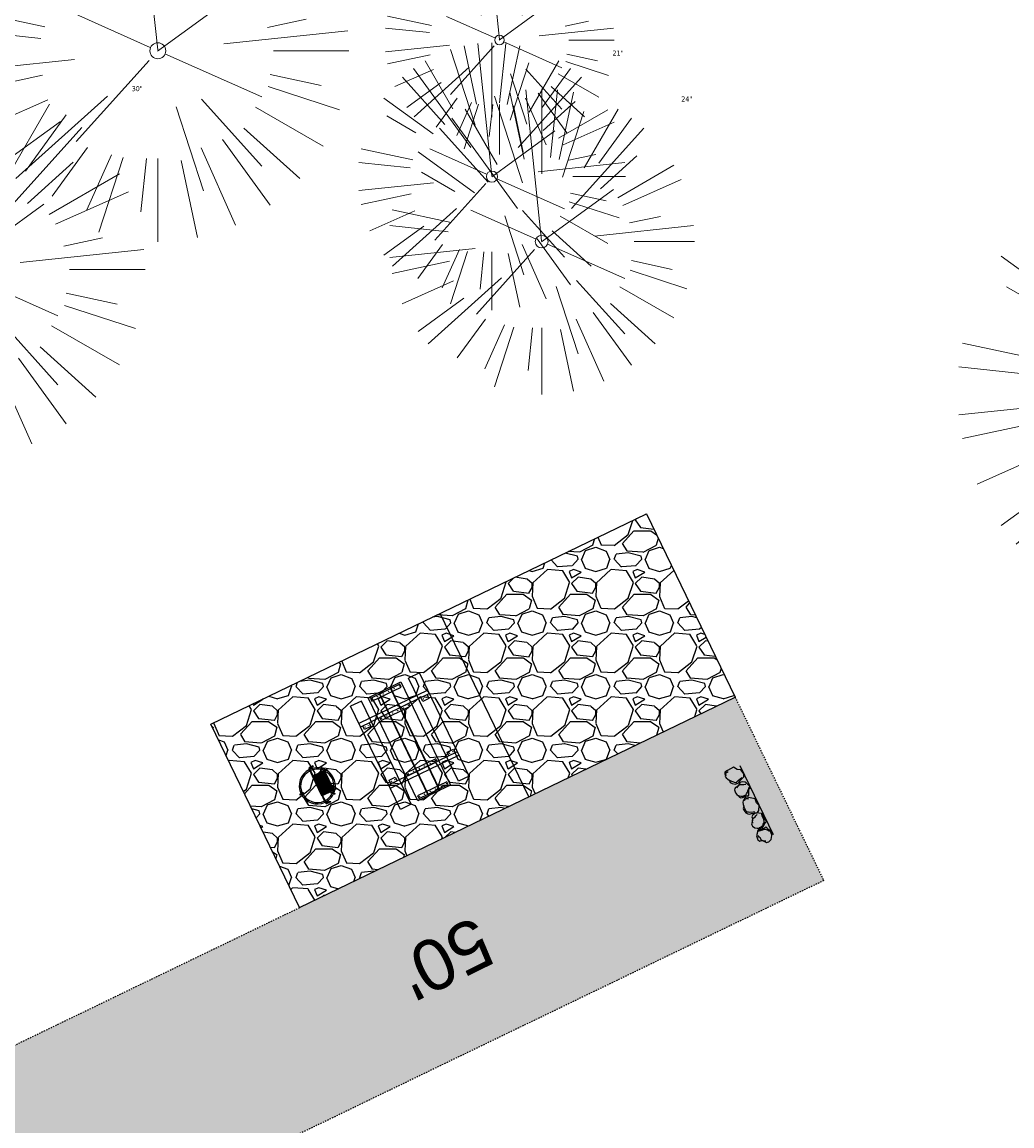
# Model space of a CAD drawing. Header units: feet. Extents: x 1133447 to 1140710, y 647622 to 649877.
# Tile 58 of 84: x 1134805 to 1134883, y 649011 to 649097. Entities that reach past the tile are written whole.
import ezdxf

# ---------------------------------------------------------------- set-up
doc = ezdxf.new("R2010")
doc.units = ezdxf.units.FT
doc.header["$MEASUREMENT"] = 0
doc.linetypes.add('RAD', pattern=[0.13, 0.08, -0.05])
for name, color, linetype, lineweight in [('-ANGLE-IRON', 8, 'Continuous', 25), ('V-SITE-VEGE', 8, 'Continuous', 18), ('V-SITE-VEGE-TEXT', 8, 'Continuous', 18)]:
    doc.layers.add(name, color=color, linetype=linetype, lineweight=lineweight)
for name, color, linetype in [('-BARRIERROCK', 6, 'Continuous'), ('-BOLTS-LAGS-SCREWS', 7, 'Continuous'), ('-CONCRETE', 9, 'Continuous'), ('-HARDWARE', 7, 'Continuous'), ('-TIMBER', 5, 'Continuous'), ('C-CAMPSITE-PADS', 6, 'Continuous'), ('C-PRKG-ASPH', 8, 'Continuous'), ('C-PRKG-GRVL', 8, 'Continuous'), ('C-PRKG-WHEL-STOP', 9, 'Continuous'), ('C-ROAD-ASPHALT', 1, 'Continuous'), ('C-ROAD-GRVL', 1, 'RAD'), ('C-SWLK-GRVL-PATT', 8, 'Continuous'), ('G-XREF', 7, 'Continuous'), ('L-BARRIERROCK', 6, 'Continuous')]:
    doc.layers.add(name, color=color, linetype=linetype)
doc.styles.add('Arial', font='arial.ttf')
doc.styles.add('SEI-Dim & Leader', font='tahoma.ttf')
pattern_1 = [(115, (0, 0), (-1.132884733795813, -0.5282728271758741), [])]

# ---------------------------------------------------------------- blocks, each defined once
blk = doc.blocks.new('V-SITE-VEGE-Coniferious Tree 2')
at = {"color": 0, "linetype": 'ByBlock'}
for p, q in [((-0.0574950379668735, 0.2703678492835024), (-0.1039851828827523, 0.4890788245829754)), ((-0.0003172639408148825, 0.0025937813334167), (-0.05229705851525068, 0.4972664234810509)), ((-3.601054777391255e-05, 0.2219193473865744), (-3.601054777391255e-05, 0.5000060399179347)), ((0.02890183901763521, 0.2753366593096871), (0.05222503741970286, 0.4972664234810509)), ((0.0571938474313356, 0.2692740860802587), (0.1039131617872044, 0.4890788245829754)), ((-0.06264093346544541, 0.1926377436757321), (-0.1545378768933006, 0.4755369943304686)), ((-0.1460065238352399, 0.2528363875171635), (-0.2500390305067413, 0.4330260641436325)), ((0.06850648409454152, 0.2109817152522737), (0.1382469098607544, 0.425630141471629)), ((0.139142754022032, 0.2410654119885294), (0.2499670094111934, 0.4330260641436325)), ((-0.07913071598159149, 0.1088658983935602), (-0.2939353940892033, 0.4045257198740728)), ((0.1868724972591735, 0.2572635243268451), (0.2938633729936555, 0.4045257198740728)), ((-0.1756943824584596, 0.1950752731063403), (-0.3346129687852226, 0.3715878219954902)), ((0.09777767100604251, 0.108636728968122), (0.3345409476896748, 0.3715878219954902)), ((-0.2201011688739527, 0.1598873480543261), (-0.4045617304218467, 0.2938993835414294)), ((0.1919663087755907, 0.1728666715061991), (0.3115823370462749, 0.2805763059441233)), ((0.2487690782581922, 0.143647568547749), (0.4329900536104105, 0.2500030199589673)), ((-0.2844040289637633, 0.1641894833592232), (-0.393144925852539, 0.2269610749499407)), ((0.2658942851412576, 0.1183972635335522), (0.4567507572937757, 0.2033670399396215)), ((-0.0009318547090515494, -0.0006770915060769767), (0.2349564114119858, 0.1707208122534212)), ((-0.2961437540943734, 0.06292784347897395), (-0.4891148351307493, 0.1039491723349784)), ((-0.01992166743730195, 0.008854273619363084), (-0.2318825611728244, 0.1032199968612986)), ((0.2872695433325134, 0.06106323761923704), (0.3884790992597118, 0.08257391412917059)), ((-0.3060292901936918, 0.03215663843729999), (-0.4973024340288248, 0.05226104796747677)), ((0.173080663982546, 0.01818771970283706), (0.497230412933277, 0.05226104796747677)), ((0.3024988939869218, 0), (0.4999700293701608, 0)), ((-0.2182782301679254, -0.02292736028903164), (-0.4973024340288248, -0.05226104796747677)), ((0.01849546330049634, -0.008260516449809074), (0.2719985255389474, -0.1211160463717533)), ((-0.02300503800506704, -0.02554197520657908), (-0.2137781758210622, -0.2373882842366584)), ((-0.302185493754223, -0.0642195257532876), (-0.4891148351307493, -0.1039491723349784)), ((0.2936342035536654, -0.06241742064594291), (0.4274066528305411, -0.09084484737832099)), ((0.2891445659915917, -0.09395946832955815), (0.4755009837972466, -0.1545018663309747)), ((-0.1320480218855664, -0.1188660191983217), (-0.3716238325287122, -0.3345769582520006)), ((-0.2881436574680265, -0.1282723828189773), (-0.4568227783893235, -0.2033670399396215)), ((0.1143820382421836, -0.1271057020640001), (0.2718110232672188, -0.301920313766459)), ((0.04781873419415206, -0.1473038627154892), (0.1192466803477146, -0.3671294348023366)), ((0.2555295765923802, -0.1475434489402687), (0.4329900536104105, -0.2500030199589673)), ((-0.254528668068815, -0.1848980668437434), (-0.4045617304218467, -0.2938993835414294)), ((0.2253521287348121, -0.2029399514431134), (0.3715518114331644, -0.3345769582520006)), ((0.1688618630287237, -0.2324611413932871), (0.2938633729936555, -0.4045257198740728)), ((-0.1842986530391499, -0.2536176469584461), (-0.2766747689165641, -0.3807650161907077)), ((0.1131111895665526, -0.2541280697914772), (0.2033310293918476, -0.4567867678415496)), ((-0.1213812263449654, -0.2725449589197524), (-0.1855903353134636, -0.4167758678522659)), ((-0.09098502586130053, -0.2799408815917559), (-0.1545378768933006, -0.4755369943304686)), ((-0.02966136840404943, -0.2817638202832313), (-0.04434904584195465, -0.4216092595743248)), ((-3.601054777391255e-05, -0.2817638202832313), (-3.601054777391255e-05, -0.5000060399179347)), ((0.06104806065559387, -0.2873055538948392), (0.1039131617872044, -0.4890788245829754))]:
    blk.add_line(p, q, dxfattribs=at)
blk.add_circle((-3.601054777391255e-05, 0), 0.02083358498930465)
blk = doc.blocks.new('C_XBASE-PACTOLA_02403811')
at = {"layer": 'V-SITE-VEGE'}
for p, xscale, yscale, zscale in [((1134815.631, 649094.987), 29.99963760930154, 29.99963760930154, 29.99963760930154), ((1134842.463, 649095.83), 17.99978256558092, 17.99978256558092, 17.99978256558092), ((1134841.87, 649085.101), 20.99974632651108, 20.99974632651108, 20.99974632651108), ((1134799.621, 649077.804), 29.99963760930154, 29.99963760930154, 29.99963760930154), ((1134896.434, 649068.267), 35.99956513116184, 35.99956513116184, 35.99956513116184)]:
    blk.add_blockref('V-SITE-VEGE-Coniferious Tree 2', p, dxfattribs=dict(at, xscale=xscale, yscale=yscale, zscale=zscale))
at = {"layer": 'V-SITE-VEGE', "xscale": 23.99971008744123, "yscale": 23.99971008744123, "zscale": 23.99971008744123, "rotation": 8.537736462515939e-07}
blk.add_blockref('V-SITE-VEGE-Coniferious Tree 2', (1134845.779, 649079.993), dxfattribs=at)
at = {"layer": 'V-SITE-VEGE-TEXT', "char_height": 0.4, "attachment_point": 7, "style": 'SEI-Dim & Leader'}
for s, insert in [('21"', (1134851.341234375, 649094.601)), ('30"', (1134813.57990625, 649091.804)), ('24"', (1134856.746125, 649090.993))]:
    blk.add_mtext(s, dxfattribs=dict(at, insert=insert))
blk = doc.blocks.new("3'_BarrierRock")
at = {"layer": '-BARRIERROCK', "flags": 128}
for points in [[(7.788745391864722, -10.83599130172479), (15.37584164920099, -7.013299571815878), (15.29339322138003, 5.772875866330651), (15.53940092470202, 11.48821756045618), (12.61293536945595, 13.25443124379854), (9.559602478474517, 14.020650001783), (7.896299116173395, 15.17149251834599), (5.0074623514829, 15.27774238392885), (1.184128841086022, 13.5566322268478), (-1.773717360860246, 12.30032189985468), (-4.668762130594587, 12.49504304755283), (-6.532605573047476, 12.75826500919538), (-9.693894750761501, 10.83101043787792), (-13.81968260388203, 6.597990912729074), (-15.03526147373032, 2.502188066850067), (-15.26967657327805, -0.6090469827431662), (-14.52306864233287, -2.735788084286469), (-13.24140319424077, -4.423817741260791), (-11.73157866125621, -10.28614114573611), (-10.431383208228, -14.56568854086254), (-7.82677889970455, -16.37545728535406), (-5.721542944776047, -17.40100748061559), (3.706213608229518, -16.32156577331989), (7.788745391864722, -10.83599130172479)], [(-9.711106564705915, -10.39331387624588), (-10.5300777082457, -7.445199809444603), (-11.71742566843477, -0.8881917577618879), (-11.78460385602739, 1.381934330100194), (-12.21957472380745, 2.822567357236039), (-12.05729048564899, 4.284038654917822), (-10.69748708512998, 6.20744678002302), (-9.49682440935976, 7.089662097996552), (-8.10341169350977, 7.878026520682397), (-6.436167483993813, 9.303217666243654), (-4.026830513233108, 11.00878191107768), (-1.773717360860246, 12.30032189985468)], [(8.960381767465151, 12.60775377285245), (12.36066444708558, 11.15115335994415), (13.19341137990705, 9.417106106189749), (13.26279921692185, 7.683076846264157), (13.26279921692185, 5.810297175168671)]]:
    blk.add_lwpolyline(points, dxfattribs=at)
blk = doc.blocks.new("5'_BarrierRock")
at = {"layer": 'L-BARRIERROCK', "flags": 128}
for points in [[(3.796977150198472, 25.21031587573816), (-3.971151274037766, 23.41838866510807), (-10.84293678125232, 21.02912666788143), (-17.7147222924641, 19.53586684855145), (-22.19627771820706, 16.54930863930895), (-24.28770915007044, 10.27760197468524), (-26.0803419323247, 0.1233349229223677), (-25.48279766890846, -2.863184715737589), (-26.97668484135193, -7.044335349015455), (-29.06806322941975, -9.732226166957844), (-29.36686187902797, -13.31608058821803), (-11.14168239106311, -24.66494006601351), (-9.05030400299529, -29.74205430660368), (-9.05030400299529, -31.53398151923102), (-8.751505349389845, -33.62457612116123), (-1.87971984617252, -34.52053972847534), (7.680988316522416, -31.83264891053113), (16.04666099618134, -30.04072169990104), (19.63192655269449, -27.3528308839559), (27.10125632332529, -18.69186222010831), (28.89388910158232, -9.433597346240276), (24.11353502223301, -5.551075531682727), (22.02210359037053, 1.616633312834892), (21.42455933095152, 6.096412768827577), (20.82701507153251, 11.17356558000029), (21.12581372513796, 15.05604882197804), (19.03438229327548, 18.63990324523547), (15.15031808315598, 22.22375766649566), (3.796977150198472, 25.21031587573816)], [(-24.28770915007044, -3.759148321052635), (-24.28770915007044, 1.317965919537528), (-22.19627771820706, 8.187007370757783), (-18.61101215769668, 13.26412161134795), (-14.42820234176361, 18.04260703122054), (-11.44048104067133, 19.83453424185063)], [(-20.40364493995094, 4.603152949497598), (-21.8975321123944, -2.56455589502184), (-21.29998785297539, -6.447039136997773), (-20.40364493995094, -9.433597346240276), (-17.11717803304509, -15.70534258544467), (-12.93431516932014, -18.99052961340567), (-6.958872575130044, -26.75553466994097), (-5.46498540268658, -29.44342548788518), (-3.373607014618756, -30.63801791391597), (-1.87971984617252, -30.63801791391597)], [(17.54049512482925, 10.8748981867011), (21.62729471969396, 1.526720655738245), (22.61964785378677, -6.148371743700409), (17.24174951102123, -14.21204419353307), (15.44911673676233, -18.39319482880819), (13.35768530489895, -22.87301285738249), (12.1625967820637, -25.56090367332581)]]:
    blk.add_lwpolyline(points, dxfattribs=at)
blk = doc.blocks.new('Wheel_Stop')
at = {"layer": 'Defpoints'}
blk.add_line((-35.99999999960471, 6.749999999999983), (36, 6.749999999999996), dxfattribs=at)
at = {"layer": 'L-BARRIERROCK'}
for name, p, xscale, yscale, zscale, rotation in [("3'_BarrierRock", (2.711236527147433, -1.001804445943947), 0.4999999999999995, 0.4999999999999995, 0.4999999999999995, 145.0722838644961), ("5'_BarrierRock", (19.27620131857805, -0.7989231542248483), 0.25, 0.25, 0.25, 225.0722838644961), ("3'_BarrierRock", (-29.38382167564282, -2.169359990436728), 0.4999999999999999, 0.4999999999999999, 0.4999999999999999, 185.0722838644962), ("5'_BarrierRock", (-14.1621457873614, -1.887886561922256), 0.25, 0.25, 0.25, 185.0722838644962), ("5'_BarrierRock", (33.95408758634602, -0.1712785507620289), 0.2499999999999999, 0.2499999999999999, 0.2499999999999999, 307.3245524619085)]:
    blk.add_blockref(name, p, dxfattribs=dict(at, xscale=xscale, yscale=yscale, zscale=zscale, rotation=rotation))
blk = doc.blocks.new('10FT_Precast Table')
at = {"layer": '-ANGLE-IRON'}
for p, q in [((-28.53399626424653, 27.12499979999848), (-28.53399626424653, 33.62500020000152)), ((-28.53399626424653, 33.62500020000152), (-24.53403626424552, 33.62500020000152)), ((-24.53403626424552, 33.62500020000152), (-24.53403626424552, 27.12499979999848)), ((28.46604333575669, 27.12499979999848), (28.46604333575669, 33.62500020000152)), ((28.46604333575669, 33.62500020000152), (32.4660033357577, 33.62500020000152)), ((32.4660033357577, 33.62500020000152), (32.4660033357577, 27.12499979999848)), ((-24.53403626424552, 27.12499979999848), (-28.53399626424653, 27.12499979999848)), ((32.4660033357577, 27.12499979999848), (28.46604333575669, 27.12499979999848)), ((-49.49999999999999, 15.84066587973), (-52.49999999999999, 15.84066587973)), ((-52.49999999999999, 15.84066587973), (-52.49999999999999, -14.65933416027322)), ((-49.49999999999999, -14.65933416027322), (-49.49999999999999, 15.84066587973)), ((-25.53399626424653, 15.8406658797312), (-28.53399626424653, 15.8406658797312)), ((-28.53399626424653, 15.8406658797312), (-28.53399626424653, -14.65933416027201)), ((-25.53399626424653, -14.65933416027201), (-25.53399626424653, 15.8406658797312)), ((32.4660033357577, 15.84066587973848), (29.4660033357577, 15.84066587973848)), ((29.4660033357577, 15.84066587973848), (29.4660033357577, -14.65933416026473)), ((32.4660033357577, -14.65933416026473), (32.4660033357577, 15.84066587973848)), ((52.50000000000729, 15.8406658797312), (49.50000000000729, 15.8406658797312)), ((49.50000000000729, 15.8406658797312), (49.50000000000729, -14.65933416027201)), ((52.50000000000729, -14.65933416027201), (52.50000000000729, 15.8406658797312)), ((-52.49999999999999, -14.65933416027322), (-49.49999999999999, -14.65933416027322)), ((-28.53399626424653, -14.65933416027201), (-25.53399626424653, -14.65933416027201)), ((29.4660033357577, -14.65933416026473), (32.4660033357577, -14.65933416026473)), ((49.50000000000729, -14.65933416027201), (52.50000000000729, -14.65933416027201)), ((-28.53399626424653, -33.62500019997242), (-28.53399626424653, -27.12499979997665)), ((-28.53399626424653, -27.12499979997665), (-24.53403626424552, -27.12499979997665)), ((-24.53403626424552, -27.12499979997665), (-24.53403626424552, -33.62500019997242)), ((28.46604333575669, -33.62500019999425), (28.46604333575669, -27.1249997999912)), ((28.46604333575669, -27.1249997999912), (32.4660033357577, -27.1249997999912)), ((32.4660033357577, -27.1249997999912), (32.4660033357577, -33.62500019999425)), ((-24.53403626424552, -33.62500019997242), (-28.53399626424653, -33.62500019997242)), ((32.4660033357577, -33.62500019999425), (28.46604333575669, -33.62500019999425))]:
    blk.add_line(p, q, dxfattribs=at)
at = {"layer": '-BOLTS-LAGS-SCREWS'}
for centre in [(-26.53401626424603, 32.12500020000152), (30.46602333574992, 32.12500020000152), (-26.53401626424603, 28.62499979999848), (30.46602333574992, 28.62499979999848), (-50.99999999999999, 14.84066987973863), (-27.03399626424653, 14.84066987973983), (30.9660033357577, 14.84066987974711), (51.00000000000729, 14.84066987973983), (-50.99999999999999, 9.340670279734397), (-50.99999999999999, 3.340670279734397), (-27.03399626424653, 9.340670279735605), (-27.03399626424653, 3.340670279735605), (30.9660033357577, 9.34067027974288), (30.9660033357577, 3.340670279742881), (51.00000000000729, 9.340670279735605), (51.00000000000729, 3.340670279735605), (-50.99999999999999, -2.159338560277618), (-50.99999999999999, -8.159338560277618), (-27.03399626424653, -2.15933856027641), (-27.03399626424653, -8.15933856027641), (30.9660033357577, -2.159338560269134), (30.9660033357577, -8.159338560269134), (51.00000000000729, -2.15933856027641), (51.00000000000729, -8.15933856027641), (-50.99999999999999, -13.65933816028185), (-27.03399626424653, -13.65933816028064), (30.9660033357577, -13.65933816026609), (51.00000000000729, -13.65933816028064), (-26.53401626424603, -28.62499979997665), (30.46602333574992, -28.6249997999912), (-26.53401626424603, -32.12500019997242), (30.46602333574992, -32.12500019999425)]:
    blk.add_circle(centre, 0.15625000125, dxfattribs=at)
at = {"layer": '-CONCRETE'}
for p, q in [((-32.03399630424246, -35.99999999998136), (-32.03399630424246, 35.99999999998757)), ((-28.53399626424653, 35.99999999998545), (-28.53399626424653, 33.62500020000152)), ((32.4660033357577, 36), (32.4660033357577, 33.62500020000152)), ((35.96600337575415, -35.99999999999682), (35.96600337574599, 35.99999999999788)), ((-28.53399626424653, -27.12499979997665), (-28.53399626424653, 27.12499979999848)), ((32.4660033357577, -27.1249997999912), (32.4660033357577, 27.12499979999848)), ((-28.53399626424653, -35.99999999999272), (-28.53399626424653, -33.62500019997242)), ((32.4660033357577, -33.62500019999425), (32.4660033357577, -36))]:
    blk.add_line(p, q, dxfattribs=at)
at = {"layer": '-TIMBER'}
for p, q in [((-53.99999999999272, 24.74999999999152), (-54, 35.99999999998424)), ((-54, 35.99999999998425), (54, 36.0000000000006)), ((54.00000000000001, 24.75000000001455), (54.00000000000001, 36)), ((-54, 24.74999999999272), (53.99999999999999, 24.74999999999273)), ((-53.99999999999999, 6.465667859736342), (-53.99999999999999, 17.71566785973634)), ((-53.99999999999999, 17.71566785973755), (54, 17.71566785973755)), ((54.00000000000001, 17.71566785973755), (54.00000000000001, 6.46566785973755)), ((-53.99999999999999, 6.46566785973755), (54, 6.46566785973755)), ((-53.99999999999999, -5.034336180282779), (-53.99999999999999, 6.215667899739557)), ((-53.99999999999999, 6.215667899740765), (54, 6.215667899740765)), ((54.00000000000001, 6.215667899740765), (54.00000000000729, -5.034336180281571)), ((54.00000000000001, -5.034336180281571), (-53.99999999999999, -5.034336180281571)), ((-53.99999999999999, -16.53433614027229), (-53.99999999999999, -5.28433614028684)), ((54.00000000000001, -5.284336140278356), (-53.99999999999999, -5.284336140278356)), ((54.00000000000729, -5.28433614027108), (54.00000000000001, -16.53433614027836)), ((54.00000000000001, -16.53433614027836), (-53.99999999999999, -16.53433614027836)), ((-54, -35.99999999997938), (-53.99999999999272, -24.74999999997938)), ((-54, -24.74999999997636), (53.99999999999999, -24.75000000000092)), ((54.00000000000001, -36), (54.00000000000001, -24.75)), ((-54, -35.99999999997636), (53.99999999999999, -36.00000000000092))]:
    blk.add_line(p, q, dxfattribs=at)
blk = doc.blocks.new('*X439')
at = {"color": 0}
for p, q in [((146.0622026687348, 353.5980429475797), (146.1426743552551, 353.6785146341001)), ((146.0622026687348, 352.8909361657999), (146.8122026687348, 353.6409361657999)), ((146.0622026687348, 352.5373827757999), (146.8122026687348, 353.2873827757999)), ((146.0622026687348, 351.8302759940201), (146.8122026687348, 352.5802759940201)), ((146.0622026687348, 351.4767226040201), (146.8122026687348, 352.2267226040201)), ((146.0622026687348, 350.7696158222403), (146.8122026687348, 351.5196158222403)), ((146.3246548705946, 350.6785146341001), (146.8122026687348, 351.1660624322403))]:
    blk.add_line(p, q, dxfattribs=at)
blk = doc.blocks.new('Pilot Rocks FS-30_18_PA')
at = {"layer": '-HARDWARE'}
for p, q in [((-8.817777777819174, 0.04421580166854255), (-17.86666666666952, 0.04421580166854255)), ((-17.86666666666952, 0.04421580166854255), (-12.77892653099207, 0.04421580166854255)), ((-10.20000000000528, 0.04421580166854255), (10.19999999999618, 0.04421580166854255)), ((8.817777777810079, 0.04421580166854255), (17.86666666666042, 0.04421580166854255)), ((12.77892653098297, 0.04421580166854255), (17.86666666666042, 0.04421580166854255)), ((-18.93333333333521, -4.555784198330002), (-18.93333333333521, -1.355784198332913)), ((-18.93333333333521, -1.355784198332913), (-18.86666666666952, -1.355784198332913)), ((-18.86666666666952, -1.355784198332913), (-18.86666666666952, -0.9557841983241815)), ((-18.86666666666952, -1.355784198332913), (-18.86666666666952, -0.9557841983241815)), ((-18.20000000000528, -1.355784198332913), (-18.20000000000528, -0.9557841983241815)), ((-18.20000000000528, -0.9557841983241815), (-18.20000000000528, -1.355784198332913)), ((-18.20000000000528, -1.355784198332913), (-18.13333333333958, -1.355784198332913)), ((-18.13333333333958, -1.355784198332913), (-18.13333333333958, -4.555784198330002)), ((-8.817777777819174, -0.6224508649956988), (-17.86666666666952, -0.6224508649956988)), ((-13.33940419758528, -0.6224508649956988), (-17.86666666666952, -0.6224508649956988)), ((-10.20000000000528, -0.6224508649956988), (10.19999999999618, -0.6224508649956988)), ((-10.20000000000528, -0.6224508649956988), (-10.20000000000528, -11.31238912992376)), ((-9.533333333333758, -0.6224508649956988), (-9.533333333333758, -11.31238912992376)), ((-8.817777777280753, -0.6224508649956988), (-8.817777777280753, -11.64572246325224)), ((-8.284444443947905, -0.6224508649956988), (-8.284444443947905, -11.64572246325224)), ((-7.502222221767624, -0.6224508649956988), (-7.502222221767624, -11.64572246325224)), ((-6.9688888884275, -0.6224508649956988), (-6.9688888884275, -11.64572246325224)), ((-6.18666666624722, -0.6224508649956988), (-6.18666666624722, -11.64572246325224)), ((-5.653333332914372, -0.6224508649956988), (-5.653333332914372, -11.64572246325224)), ((-4.871111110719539, -0.6224508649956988), (-4.871111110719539, -11.64572246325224)), ((-4.337777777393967, -0.6224508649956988), (-4.337777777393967, -11.64572246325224)), ((-3.555555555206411, -0.6224508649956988), (-3.555555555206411, -11.64572246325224)), ((-3.022222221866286, -0.6224508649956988), (-3.022222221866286, -11.64572246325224)), ((-2.23999999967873, -0.6224508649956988), (-2.23999999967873, -11.64572246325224)), ((-1.706666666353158, -0.6224508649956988), (-1.706666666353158, -11.64572246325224)), ((-0.9244444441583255, -0.6224508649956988), (-0.9244444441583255, -11.64572246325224)), ((-0.3911111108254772, -0.6224508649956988), (-0.3911111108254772, -11.64572246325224)), ((0.3911111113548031, -0.6224508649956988), (0.3911111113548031, -11.64572246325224)), ((0.9244444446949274, -0.6224508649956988), (0.9244444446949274, -11.64572246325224)), ((1.706666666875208, -0.6224508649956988), (1.706666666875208, -11.64572246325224)), ((2.240000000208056, -0.6224508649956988), (2.240000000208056, -11.64572246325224)), ((3.022222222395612, -0.6224508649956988), (3.022222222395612, -11.64572246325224)), ((3.555555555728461, -0.6224508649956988), (3.555555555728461, -11.64572246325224)), ((4.337777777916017, -0.6224508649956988), (4.337777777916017, -11.64572246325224)), ((4.871111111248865, -0.6224508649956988), (4.871111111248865, -11.64572246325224)), ((5.653333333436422, -0.6224508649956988), (5.653333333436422, -11.64572246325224)), ((6.18666666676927, -0.6224508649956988), (6.18666666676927, -11.64572246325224)), ((6.968888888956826, -0.6224508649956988), (6.968888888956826, -11.64572246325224)), ((7.502222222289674, -0.6224508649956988), (7.502222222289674, -11.64572246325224)), ((8.28444444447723, -0.6224508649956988), (8.28444444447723, -11.64572246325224)), ((8.817777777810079, -0.6224508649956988), (8.817777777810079, -11.64572246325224)), ((17.86666666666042, -0.6224508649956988), (8.817777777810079, -0.6224508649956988)), ((9.533333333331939, -0.6224508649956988), (9.533333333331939, -11.31238912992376)), ((10.19999999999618, -0.6224508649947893), (10.19999999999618, -11.31238912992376)), ((18.13333333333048, -4.555784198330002), (18.13333333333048, -1.355784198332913)), ((18.13333333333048, -1.355784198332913), (18.19999999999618, -1.355784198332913)), ((18.93333333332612, -4.555784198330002), (18.13333333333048, -4.555784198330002)), ((18.19999999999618, -1.355784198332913), (18.19999999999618, -0.9557841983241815)), ((18.19999999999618, -1.355784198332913), (18.19999999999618, -0.9557841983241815)), ((18.86666666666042, -1.355784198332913), (18.86666666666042, -0.9557841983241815)), ((18.86666666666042, -0.9557841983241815), (18.86666666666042, -1.355784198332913)), ((18.86666666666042, -1.355784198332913), (18.93333333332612, -1.355784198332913)), ((18.93333333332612, -1.355784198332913), (18.93333333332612, -4.555784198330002)), ((-10.20000000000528, -11.31238912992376), (-10.20000000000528, -14.84572246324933)), ((-10.20000000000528, -13.68324198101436), (-10.20000000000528, -14.84572246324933)), ((-9.533333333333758, -11.31238912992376), (-9.533333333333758, -14.84572246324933)), ((-9.533333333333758, -11.64572246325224), (9.533333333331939, -11.64572246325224)), ((-9.533333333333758, -12.31238912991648), (9.533333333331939, -12.31238912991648)), ((-9.533333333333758, -14.84572246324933), (-9.533333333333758, -14.47618734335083)), ((9.533333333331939, -11.31238912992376), (9.533333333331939, -14.84572246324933)), ((9.533333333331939, -14.47618734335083), (9.533333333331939, -14.84572246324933)), ((10.19999999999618, -11.31238912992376), (10.19999999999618, -14.84572246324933)), ((10.19999999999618, -14.84572246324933), (10.19999999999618, -13.68324198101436))]:
    blk.add_line(p, q, dxfattribs=at)
at = {"layer": '-HARDWARE', "flags": 128}
for points in [[(0.04426932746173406, 18.18944163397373, 1), (-0.6223972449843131, 18.18908719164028), (-0.6206959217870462, 14.98908764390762, 1), (0.04597065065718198, 14.98944208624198), (0.04426932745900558, 18.18944163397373)], [(-11.77825193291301, -8.933957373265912, -1), (-11.29140720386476, -9.3893985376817), (-13.47752479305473, -11.72625323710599, -1), (-13.96436952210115, -11.27081207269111), (-11.77825193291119, -8.93395737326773)], [(11.77825193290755, -8.933957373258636, 1), (11.29140720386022, -9.389398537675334), (13.47752479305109, -11.72625323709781, 1), (13.96436952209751, -11.27081207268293), (11.77825193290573, -8.933957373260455)]]:
    blk.add_lwpolyline(points, format="xyb", dxfattribs=at)
at = {"layer": '-HARDWARE'}
for points in [[(-18.93333333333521, -4.555784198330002), (-18.93333333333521, -1.355784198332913), (-18.13333333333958, -1.355784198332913), (-18.13333333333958, -4.555784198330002)], [(-7.502222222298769, -11.64572246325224), (-8.28444444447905, -11.64572246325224), (-8.28444444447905, -0.6224508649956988), (-7.502222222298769, -0.6224508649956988)], [(-6.186666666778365, -11.64572246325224), (-6.968888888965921, -11.64572246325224), (-6.968888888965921, -0.6224508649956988), (-6.186666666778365, -0.6224508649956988)], [(-4.87111111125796, -11.64572246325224), (-5.653333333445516, -11.64572246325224), (-5.653333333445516, -0.6224508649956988), (-4.87111111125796, -0.6224508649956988)], [(-3.555555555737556, -11.64572246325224), (-4.337777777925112, -11.64572246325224), (-4.337777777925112, -0.6224508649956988), (-3.555555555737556, -0.6224508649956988)], [(-2.240000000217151, -11.64572246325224), (-3.022222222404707, -11.64572246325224), (-3.022222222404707, -0.6224508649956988), (-2.240000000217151, -0.6224508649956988)], [(-0.9244444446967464, -11.64572246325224), (-1.706666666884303, -11.64572246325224), (-1.706666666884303, -0.6224508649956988), (-0.9244444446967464, -0.6224508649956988)], [(-0.3911111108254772, -11.64572246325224), (0.3911111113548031, -11.64572246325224), (0.3911111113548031, -0.6224508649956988), (-0.3911111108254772, -0.6224508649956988)], [(0.9244444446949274, -11.64572246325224), (1.706666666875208, -11.64572246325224), (1.706666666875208, -0.6224508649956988), (0.9244444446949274, -0.6224508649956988)], [(2.240000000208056, -11.64572246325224), (3.022222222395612, -11.64572246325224), (3.022222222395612, -0.6224508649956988), (2.240000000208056, -0.6224508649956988)], [(3.555555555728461, -11.64572246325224), (4.337777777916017, -11.64572246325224), (4.337777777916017, -0.6224508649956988), (3.555555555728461, -0.6224508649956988)], [(4.871111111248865, -11.64572246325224), (5.653333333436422, -11.64572246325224), (5.653333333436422, -0.6224508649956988), (4.871111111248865, -0.6224508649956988)], [(6.18666666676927, -11.64572246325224), (6.968888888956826, -11.64572246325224), (6.968888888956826, -0.6224508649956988), (6.18666666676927, -0.6224508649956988)], [(7.502222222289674, -11.64572246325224), (8.28444444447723, -11.64572246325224), (8.28444444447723, -0.6224508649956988), (7.502222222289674, -0.6224508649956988)], [(18.93333333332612, -4.555784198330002), (18.93333333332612, -1.355784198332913), (18.13333333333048, -1.355784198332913), (18.13333333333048, -4.555784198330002)]]:
    blk.add_lwpolyline(points, close=True, dxfattribs=at)
for centre, radius, start, end in [((0, 9.094947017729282e-13), 17.06666666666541, 0.1484403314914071, 179.8515596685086), ((0, 0), 15.73333333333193, 0.1610200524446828, 179.8389799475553), ((-17.86666666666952, -0.9557841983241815), 1, 90, 180), ((-17.86666666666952, -0.9557841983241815), 1, 90, 180), ((17.86666666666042, -0.9557841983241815), 1, 0, 90), ((17.86666666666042, -0.9557841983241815), 1, 0, 90), ((-17.86666666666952, -0.9557841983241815), 0.3333333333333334, 90, 180), ((-17.86666666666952, -0.9557841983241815), 0.3333333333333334, 90, 180), ((0, 9.094947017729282e-13), 17.06666666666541, 182.0901397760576, 220.7490543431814), ((0, 0), 15.73333333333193, 182.2673591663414, 220.2247561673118), ((-9.094947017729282e-13, 1.818989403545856e-12), 15.73333333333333, 220.2247561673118, 229.5860659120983), ((-9.094947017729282e-13, 1.818989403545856e-12), 15.73333333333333, 310.4139340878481, 319.7752438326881), ((0, 0), 15.73333333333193, 319.7752438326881, 357.7326408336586), ((0, 9.094947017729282e-13), 17.06666666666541, 319.2509456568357, 357.9098602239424), ((17.86666666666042, -0.9557841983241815), 0.3333333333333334, 0, 90), ((17.86666666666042, -0.9557841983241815), 0.3333333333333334, 0, 90), ((-9.094947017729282e-13, 1.818989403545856e-12), 17.06666666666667, 220.7490543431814, 233.2977773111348), ((-9.866666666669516, -11.64572246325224), 0.3333333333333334, 0, 180), ((-9.866666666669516, -14.84572246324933), 0.3333333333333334, 180, 0), ((-9.866666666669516, -14.84572246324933), 0.3333333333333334, 180, 0), ((-9.094947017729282e-13, 1.818989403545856e-12), 15.73333333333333, 232.7040475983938, 307.2959524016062), ((-9.094947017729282e-13, 1.818989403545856e-12), 17.06666666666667, 236.0413981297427, 303.9586018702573), ((9.866666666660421, -11.64572246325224), 0.3333333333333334, 0, 180), ((9.866666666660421, -14.84572246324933), 0.3333333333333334, 180, 0), ((9.866666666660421, -14.84572246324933), 0.3333333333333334, 180, 0), ((-6.821210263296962e-11, 6.548361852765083e-11), 17.06666666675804, 306.7022226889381, 319.2509456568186)]:
    blk.add_arc(centre, radius, start, end, dxfattribs=at)
at = {"layer": '-HARDWARE', "rotation": 180}
for p, xscale, yscale, zscale in [((137.6663495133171, 372.583162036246), 1.066666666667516, 1.066666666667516, 1.066666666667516), ((-137.6663495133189, 372.583162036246), -1.066666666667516, 1.066666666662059, 1.066666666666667)]:
    blk.add_blockref('*X439', p, dxfattribs=dict(at, xscale=xscale, yscale=yscale, zscale=zscale))
blk = doc.blocks.new('C_PBASE-PACTOLA_02403811')
at = {"layer": 'C-CAMPSITE-PADS'}
for points in [[(1134826.751884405, 649027.6686418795), (1134819.791480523, 649042.0753340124), (1134854.007374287, 649058.6062932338), (1134860.967778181, 649044.1996010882)], [(1134826.751884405, 649027.6686418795), (1134860.967778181, 649044.1996010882)]]:
    blk.add_lwpolyline(points, dxfattribs=at)
at = {"layer": 'C-ROAD-ASPHALT'}
blk.add_lwpolyline([(1134609.502741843, 649004.1715281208, -0.08481675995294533), (1134717.918854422, 649151.0643979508), (1134791.743864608, 649222.0439889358, -0.04164346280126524), (1134816.518779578, 649242.1816391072), (1134837.543218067, 649256.5428028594, -0.2654684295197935), (1134923.566161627, 649263.4658695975), (1134945.862647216, 649253.0055803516, -0.03670103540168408), (1135008.742528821, 649217.6654234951), (1135070.901654, 649176.4593855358, -0.3025232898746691), (1135097.532652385, 649113.0929439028), (1135091.831089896, 649083.3959326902, -0.0492726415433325), (1135086.690765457, 649066.0532714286), (1135029.43531187, 648925.4119419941, -0.009218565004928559), (1135022.286728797, 648908.7392420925), (1134970.105907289, 648792.9779079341, 0.09466954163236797), (1134957.786175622, 648834.7349342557), (1134921.92741579, 648904.3472810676, 0.300313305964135), (1134722.086161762, 649016.5601342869), (1134632.500993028, 649010.1122188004, 0.09071439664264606)], format="xyb", close=True, dxfattribs=at)
at = {"layer": 'C-ROAD-GRVL', "flags": 128}
for points in [[(1134860.967778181, 649044.1996010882), (1134867.928182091, 649029.7929088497)], [(1134867.928182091, 649029.7929088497), (1134820.431118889, 649006.8453275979)]]:
    blk.add_lwpolyline(points, dxfattribs=at)
blk.add_lwpolyline([(1134782.201150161, 649012.1301081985, 0.1688365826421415), (1134798.507401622, 649014.0226916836), (1134826.751884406, 649027.6686418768)], format="xyb", dxfattribs=at)
at = {"layer": 'Defpoints', "flags": 128}
blk.add_lwpolyline([(1134844.760249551, 649036.3691467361), (1134837.79984566, 649050.7758388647)], dxfattribs=at)
at = {"layer": '-HARDWARE', "xscale": 0.0833333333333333, "yscale": 0.0833333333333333, "zscale": 0.0833333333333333, "rotation": 115.7869001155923}
blk.add_blockref('Pilot Rocks FS-30_18_PA', (1134828.153950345, 649037.2307914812), dxfattribs=at)
at = {"xscale": 0.08333333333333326, "yscale": 0.08333333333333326, "zscale": 0.08333333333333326, "rotation": 115.7869001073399}
blk.add_blockref('10FT_Precast Table', (1134835.42732893, 649040.744828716), dxfattribs=at)
at = {"layer": 'C-PRKG-WHEL-STOP', "xscale": 0.08333333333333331, "yscale": 0.08333333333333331, "zscale": 0.08333333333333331, "rotation": 295.7868997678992}
blk.add_blockref('Wheel_Stop', (1134862.140658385, 649035.8815027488), dxfattribs=at)
at = {"layer": 'C-CAMPSITE-PADS', "style": 'Arial'}
blk.add_text("50'", height=4, rotation=206.2825594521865, dxfattribs=at).set_placement((1134840.597250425, 649027.0596935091))
blk = doc.blocks.new('C_PHTCH-PACTOLA_02403811')
at = {"layer": 'C-PRKG-ASPH'}
h = blk.add_hatch(dxfattribs=at)
h.set_pattern_fill('ANSI31', color=256, scale=10, angle=70)
h.set_pattern_definition(pattern_1)
edge = h.paths.add_edge_path(flags=16)
edge.add_arc((1135093.567290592, 648760.3570235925), 541.9999999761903, 143.5703577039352, 153.2664360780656, ccw=False)
edge.add_arc((1135093.567290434, 648760.3570237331), 541.9999997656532, 133.8742793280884, 143.5703577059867, ccw=False)
edge.add_line((1134717.918854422, 649151.0643979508), (1134791.743864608, 649222.0439889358))
edge.add_arc((1134924.814897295, 649083.6384245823), 191.9999999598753, 124.33581191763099, 133.8742793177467, ccw=False)
edge.add_line((1134816.518779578, 649242.1816391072), (1134837.543218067, 649256.5428028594))
edge.add_arc((1134886.614896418, 649184.7029087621), 87.00000000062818, 64.86660358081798, 124.33581191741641, ccw=False)
edge.add_line((1134923.566161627, 649263.4658695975), (1134945.862647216, 649253.0055803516))
edge.add_arc((1134736.896871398, 648807.5874571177), 491.9999999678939, 56.45911934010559, 64.86660355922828, ccw=False)
edge.add_line((1135008.742528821, 649217.6654234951), (1135070.901654, 649176.4593855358))
edge.add_arc((1135036.644680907, 649124.7828938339), 62.00000000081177, -10.868034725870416, 56.45911933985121, ccw=False)
edge.add_line((1135097.532652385, 649113.0929439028), (1135091.831089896, 649083.3959326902))
edge.add_arc((1135001.481196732, 649100.7423100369), 92.00000001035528, 337.8486329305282, 349.13196525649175, ccw=False)
edge.add_line((1135086.690765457, 649066.0532714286), (1135029.43531187, 648925.4119419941))
edge.add_arc((1134573.749357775, 649110.9228871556), 491.9999995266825, 335.73595333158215, 337.84863296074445, ccw=False)
edge.add_line((1135022.286728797, 648908.7392420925), (1134970.105907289, 648792.9779079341))
edge.add_line((1134970.105907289, 648792.9779079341), (1134955.070696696, 648759.622817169))
edge.add_arc((1134506.533324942, 648961.8064625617), 492.0000003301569, 331.3465562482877, 335.7359533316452, ccw=False)
edge.add_line((1134938.281078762, 648725.8872446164), (1134902.771388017, 648660.9021647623))
edge.add_arc((1134778.161263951, 648728.9926705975), 142.0000000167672, 305.95733191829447, 331.34655630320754, ccw=False)
edge.add_line((1134861.541195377, 648614.0501326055), (1134757.483908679, 648538.5664206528))
edge.add_arc((1134835.579196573, 648430.9089730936), 133.0000000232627, 125.9573319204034, 166.4171722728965)
edge.add_arc((1134672.277915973, 648470.363906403), 35.00000000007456, 244.10855969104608, 346.41717227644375, ccw=False)
edge.add_arc((1134691.461854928, 648509.9128519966), 78.95614352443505, 214.9055155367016, 244.1168481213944, ccw=False)
edge.add_line((1134626.710174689, 648464.732186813), (1134623.062749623, 648469.9579645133))
edge.add_arc((1134821.506139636, 648608.4650796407), 241.9999999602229, 191.1167612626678, 214.9138039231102, ccw=False)
edge.add_line((1134584.046954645, 648561.8052956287), (1134566.403948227, 648651.5934078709))
edge.add_arc((1135049.172208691, 648746.4554480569), 491.9999999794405, 187.9519260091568, 191.1167612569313, ccw=False)
edge.add_line((1134561.903038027, 648678.391101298), (1134552.825444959, 648743.3771249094))
edge.add_arc((1134842.017716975, 648783.7730382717), 292.0000000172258, 166.3961174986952, 187.9519260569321, ccw=False)
edge.add_line((1134558.209758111, 648852.4537669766), (1134566.77306571, 648887.8397463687))
edge.add_arc((1135093.567290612, 648760.357023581), 542.0000000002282, 158.0478401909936, 166.396117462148, ccw=False)
edge.add_arc((1135093.567290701, 648760.357023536), 542.0000000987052, 153.2664360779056, 158.0478401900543, ccw=False)
edge = h.paths.add_edge_path()
edge.add_line((1134664.934415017, 648091.0186503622), (1134641.753924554, 648097.236757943))
edge.add_arc((1135131.441785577, 647965.8792352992), 506.9999999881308, 154.1154939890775, 164.9840567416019, ccw=False)
edge.add_arc((1135131.44177555, 647965.8792402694), 506.9999887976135, 153.4314984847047, 154.115493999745, ccw=False)
edge.add_arc((1134241.513528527, 648410.9103548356), 488.0000000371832, 333.4314984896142, 338.6383717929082)
edge.add_line((1134695.987914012, 648233.1548120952), (1134704.112198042, 648253.9264793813))
edge.add_arc((1134529.027803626, 648322.4060737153), 188.0000000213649, 338.6383717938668, 377.1954705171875)
edge.add_arc((1134651.306425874, 648360.2470375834), 60.00000000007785, 17.1954705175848, 74.97265706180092)
edge.add_line((1134666.863224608, 648418.1951696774), (1134661.500576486, 648419.8056636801))
edge.add_arc((1134691.489318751, 648509.9450223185), 94.99699278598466, 223.9418846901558, 251.5980721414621, ccw=False)
edge.add_arc((1134691.535842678, 648509.9839590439), 95.05751145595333, 214.9165962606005, 223.9393241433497, ccw=False)
edge.add_line((1134613.590003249, 648455.5746160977), (1134609.942525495, 648460.8004692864))
edge.add_arc((1134821.506139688, 648608.4650796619), 258.0000000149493, 191.1167612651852, 214.9138039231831, ccw=False)
edge.add_line((1134568.347173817, 648558.7203512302), (1134550.704167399, 648648.5084634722))
edge.add_arc((1135049.172208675, 648746.4554480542), 507.9999999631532, 187.9519260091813, 191.1167612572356, ccw=False)
edge.add_line((1134546.056886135, 648676.177626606), (1134536.979293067, 648741.163650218))
edge.add_arc((1134842.01771694, 648783.7730382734), 307.9999999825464, 166.3961174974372, 187.9519260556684, ccw=False)
edge.add_line((1134542.658637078, 648856.2170945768), (1134551.221944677, 648891.6030739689))
edge.add_arc((1135093.567290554, 648760.3570237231), 557.9999999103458, 163.9213237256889, 166.3961174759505, ccw=False)
edge.add_arc((1134538.177323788, 648920.4382053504), 19.99999999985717, 343.9213237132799, 402.7699397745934)
edge.add_line((1134552.859048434, 648934.0193305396), (1134533.446357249, 648955.005204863))
edge.add_arc((1135093.567290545, 648760.3570234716), 592.9783928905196, 146.0187423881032, 160.8370986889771, ccw=False)
edge.add_line((1134601.857481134, 649091.7855040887), (1134616.582948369, 649064.0343807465))
edge.add_arc((1134620.999668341, 649066.3780071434), 5.000000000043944, 207.9515834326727, 327.0740857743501)
edge.add_arc((1135093.567290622, 648760.3570235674), 558.0000000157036, 133.8742793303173, 147.0740857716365, ccw=False)
edge.add_line((1134706.829601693, 649162.5981949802), (1134780.654611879, 649233.5777859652))
edge.add_arc((1134924.814897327, 649083.6384245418), 208.0000000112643, 124.3358119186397, 133.8742793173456, ccw=False)
edge.add_line((1134807.494103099, 649255.3935736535), (1134828.518541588, 649269.7547374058))
edge.add_arc((1134886.614896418, 649184.7029087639), 102.9999999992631, 64.86660357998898, 124.33581191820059, ccw=False)
edge.add_line((1134930.361796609, 649277.9510118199), (1134952.658282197, 649267.4907225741))
edge.add_arc((1134736.896871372, 648807.5874570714), 508.0000000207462, 56.4591193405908, 64.86660355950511, ccw=False)
edge.add_line((1135017.583038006, 649231.0012923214), (1135079.742163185, 649189.7952543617))
edge.add_arc((1135036.644680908, 649124.782893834), 77.99999999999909, -10.868034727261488, 56.45911934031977, ccw=False)
edge.add_line((1135113.245677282, 649110.0761826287), (1135107.544114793, 649080.3791714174))
edge.add_arc((1135001.481196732, 649100.7423100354), 108.0000000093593, 337.84863293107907, 349.131965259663, ccw=False)
edge.add_line((1135101.509820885, 649060.0203951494), (1135044.254367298, 648919.3790657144))
edge.add_arc((1134573.749357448, 649110.9228872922), 507.9999998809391, 335.7359533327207, 337.84863295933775, ccw=False)
edge.add_line((1135036.873309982, 648902.1641641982), (1134969.657277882, 648753.0477392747))
edge.add_arc((1134506.53332524, 648961.8064624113), 507.9999999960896, 331.346556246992, 335.73595333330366, ccw=False)
edge.add_line((1134952.321656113, 648718.215074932), (1134916.811965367, 648653.2299950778))
edge.add_arc((1134778.161263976, 648728.9926705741), 157.9999999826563, 305.9573319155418, 331.3465563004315, ccw=False)
edge.add_line((1134870.936117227, 648601.0988607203), (1134766.878830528, 648525.6151487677))
edge.add_arc((1134835.579196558, 648430.9089731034), 117.0000000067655, 125.9573319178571, 162.264860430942)
edge.add_arc((1134752.713885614, 648457.4106757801), 29.99999999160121, 162.264860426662, 196.8024120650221)
edge.add_arc((1134835.579196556, 648430.9089731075), 113.0000000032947, 170.9217318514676, 197.5476736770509)
edge.add_line((1134727.837491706, 648396.8395581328), (1134731.162683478, 648386.3239143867))
edge.add_arc((1134529.027802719, 648322.4060734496), 212.0000009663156, 11.340079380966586, 17.54767372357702, ccw=False)
edge.add_arc((1134529.055568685, 648322.403813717), 211.9732215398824, -20.64909134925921, 11.342153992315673, ccw=False)
edge.add_arc((1134759.869013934, 648235.3149369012), 34.72371615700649, 159.1871917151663, 239.4135572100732)
edge.add_line((1134742.200276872, 648205.422593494), (1134709.513, 648185.696))
edge.add_line((1134709.513, 648185.696), (1134698.996135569, 648181.0065459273))
edge.add_arc((1135131.441785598, 647965.8792352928), 483.0000000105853, 153.5511843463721, 164.9840567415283)
h = blk.add_hatch(dxfattribs=at)
h.set_pattern_fill('ANSI31', color=256, scale=10, angle=70)
h.set_pattern_definition(pattern_1)
edge = h.paths.add_edge_path()
edge.add_arc((1134528.118781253, 648951.5747513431), 468.1169545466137, 332.7082799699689, 335.7919468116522)
edge.add_line((1134955.070696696, 648759.622817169), (1134970.105907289, 648792.9779079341))
edge.add_arc((1134854.663832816, 648781.6144823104), 116.0000000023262, 5.621742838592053, 27.25393242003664)
edge.add_line((1134957.786175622, 648834.7349342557), (1134921.92741579, 648904.3472810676))
edge.add_arc((1134737.018387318, 648809.0968155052), 208.0000000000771, 27.25393242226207, 94.11677930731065)
edge.add_line((1134722.086161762, 649016.5601342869), (1134632.500993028, 649010.1122188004))
edge.add_arc((1134637.239103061, 648944.282511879), 66.00000000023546, 94.1167793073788, 114.8502392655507)
edge.add_arc((1135093.567290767, 648760.3570235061), 542.000000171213, 153.2664360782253, 158.047840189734)
edge.add_arc((1134637.23910306, 648944.2825118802), 49.99999999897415, 94.11677930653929, 158.0478401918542, ccw=False)
edge.add_line((1134633.649625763, 648994.1535019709), (1134723.234794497, 649000.6014174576))
edge.add_arc((1134737.018387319, 648809.0968155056), 191.9999999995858, 27.25393242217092, 94.1167793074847, ccw=False)
edge.add_line((1134907.703644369, 648897.0203221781), (1134943.5624042, 648827.4079753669))
edge.add_arc((1134854.663832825, 648781.6144823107), 99.99999999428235, -26.539358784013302, 27.253932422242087, ccw=False)
at = {"layer": 'C-PRKG-GRVL'}
h = blk.add_hatch(dxfattribs=at)
h.set_pattern_fill('AR-SAND', color=256)
h.set_pattern_definition([(37.50000000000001, (0, 0), (-0.06299335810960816, 1.926823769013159), [0, -1.52, 0, -1.7, 0, -1.625]), (7.499999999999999, (0, 0), (1.769776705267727, 2.82214606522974), [0, -0.82, 0, -1.37, 0, -0.525]), (327.5, (-1.23, 0), (3.114141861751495, 0.005659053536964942), [0, -0.5, 0, -1.8, 0, -2.35]), (317.5, (-1.23, 0), (3.006126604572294, 0.8776755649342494), [0, -0.25, 0, -1.18, 0, -1.35])])
edge = h.paths.add_edge_path()
edge.add_line((1134798.507401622, 649014.0226916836), (1134860.967778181, 649044.1996010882))
edge.add_line((1134860.967778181, 649044.1996010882), (1134867.928182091, 649029.7929088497))
edge.add_line((1134867.928182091, 649029.7929088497), (1134820.431118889, 649006.8453275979))
edge.add_arc((1134822.171219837, 649003.2436545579), 3.999999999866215, 115.7868997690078, 246.3177365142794)
edge.add_arc((1134737.018387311, 648809.0968154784), 208.0000000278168, 66.31773651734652, 77.45391450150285)
edge.add_arc((1134787.631770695, 649036.5331481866), 25.00000000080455, 257.4539145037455, 295.7868997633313)
at = {"layer": 'C-SWLK-GRVL-PATT'}
h = blk.add_hatch(dxfattribs=at)
h.set_pattern_fill('GRAVEL', color=256, scale=5)
h.set_pattern_definition([(228.012787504, (3.6, 5), (-40.00000000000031, -45.00000000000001), [0.67268, -66.5954402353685]), (184.969740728, (3.15, 4.5), (59.99999999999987, 5.000000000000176), [1.15434, -114.27962380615]), (132.510447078, (2, 4.4), (50.00000000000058, -54.99999999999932), [0.8139400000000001, -80.5801629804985]), (267.273689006, (0.05, 3.15), (5.000000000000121, 100.0000000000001), [1.05119, -104.067790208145]), (292.833654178, (0, 2.1), (-24.99999999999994, 60.00000000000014), [1.030775, -102.0468656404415]), (357.273689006, (0.4, 1.15), (-100.0000000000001, 5.000000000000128), [1.05119, -104.067790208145]), (37.6942404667, (1.45, 1.1), (-64.99999999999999, -49.99999999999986), [1.390145, -137.62424274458]), (72.2553283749, (2.55, 1.95), (35.00000000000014, 110), [1.31244, -129.9316074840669]), (121.429565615, (2.95, 3.2), (-40.0000000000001, 64.99999999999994), [1.05475, -104.420365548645]), (175.236358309, (2.4, 4.1), (54.99999999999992, -5.00000000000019), [1.20416, -59.0038128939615]), (222.397437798, (1.2, 4.2), (-59.99999999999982, -54.99999999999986), [1.55724, -154.1668750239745]), (138.814074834, (5, 3.1), (-35.00000000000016, 30), [0.5315049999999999, -52.61922406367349]), (171.46923439, (4.600000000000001, 3.45), (64.99999999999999, -9.999999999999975), [1.011185, -100.107557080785]), (225, (3.6, 3.6), (-5.551115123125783e-16, -4.999999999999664), [0.707105, -6.3639628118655]), (203.198590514, (3.25, 4.2), (24.99999999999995, 9.999999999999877), [0.38079, -37.6980755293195]), (291.801409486, (2.9, 4.050000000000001), (-4.99999999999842, 15.00000000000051), [0.538515, -26.3873090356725]), (30.96375653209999, (3.1, 3.55), (15.00000000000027, 9.999999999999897), [0.874645, -28.2801144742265]), (161.565051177, (3.85, 4), (10.00000000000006, -4.999999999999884), [0.632455, -15.178933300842]), (16.389540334, (0, 4.050000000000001), (49.99999999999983, 15.00000000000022), [0.886, -87.714225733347]), (70.3461759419, (0.8500000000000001, 4.3), (-20.0000000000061, -55.00000000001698), [0.7433049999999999, -73.58703873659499]), (293.198590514, (3.85, 5), (-9.999999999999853, 24.99999999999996), [0.761575, -37.3172905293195]), (343.610459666, (4.149999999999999, 4.3), (-49.99999999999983, 15.00000000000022), [0.8859999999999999, -87.71422573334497]), (339.44395478, (0, 0.95), (-25.00000000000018, 10.00000000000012), [0.8543999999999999, -41.86561872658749]), (294.775140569, (0.8, 0.65), (-25.00000000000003, 55.00000000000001), [0.71589, -70.87321531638]), (66.8014094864, (3.9, 0), (9.999999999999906, 24.99999999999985), [0.761575, -37.3172905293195]), (17.3540246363, (4.2, 0.7000000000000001), (-64.99999999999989, -19.99999999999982), [0.838155, -82.97711807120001]), (69.44395478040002, (1.45, 0), (-10.00000000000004, -24.99999999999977), [0.4272, -42.29281872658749]), (101.309932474, (3.6, 0), (-4.999999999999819, 20.00000000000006), [0.25495, -25.240147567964]), (165.963756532, (3.55, 0.25), (14.99999999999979, -5.000000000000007), [1.030775, -19.5847531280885]), (186.009005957, (2.55, 0.5), (50.00000000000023, 4.999999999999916), [0.9552499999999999, -94.56961587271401]), (303.690067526, (3.1, 3.1), (-4.999999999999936, 9.999999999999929), [0.7211099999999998, -17.30664637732]), (353.157226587, (3.5, 2.5), (85.00000000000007, -10.00000000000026), [1.25897, -124.6378131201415]), (60.9453959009, (4.75, 2.35), (-19.99999999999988, -34.99999999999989), [0.51478, -50.963370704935]), (90, (5, 2.8), (-4.999999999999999, 5), [0.3, -4.699999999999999]), (120.256437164, (2.45, 0.65), (20.00000000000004, -35.00000000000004), [0.69462, -68.76759994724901]), (48.01278750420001, (2.1, 1.25), (40, 44.99999999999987), [1.34536, -65.92276023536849]), (0, (3, 2.25), (5, 5), [1.3, -3.7]), (325.3048464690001, (4.3, 2.25), (50.0000000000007, -34.99999999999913), [0.7905699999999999, -78.26637150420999]), (254.054604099, (4.95, 1.8), (-5.000000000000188, -20.00000000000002), [0.72801, -35.6725394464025]), (207.645975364, (4.75, 1.1), (-94.99999999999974, -50.00000000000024), [1.185325, -117.347370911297]), (175.42607874, (3.7, 0.55), (-64.99999999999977, 5.000000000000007), [1.253995, -124.1453670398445])])
h.paths.add_polyline_path([(1134819.791480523, 649042.0753340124), (1134826.751884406, 649027.6686418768), (1134860.967778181, 649044.1996010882), (1134854.007374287, 649058.6062932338)])

msp = doc.modelspace()

# ---------------------------------------------------------------- block references
at = {"layer": 'G-XREF'}
msp.add_blockref('C_XBASE-PACTOLA_02403811', (0, 0), dxfattribs=at)

# ---------------------------------------------------------------- next in the draw order: block references
for name in ['C_PBASE-PACTOLA_02403811', 'C_PHTCH-PACTOLA_02403811']:
    msp.add_blockref(name, (0, 0), dxfattribs=at)

doc.saveas('drawing.dxf')
